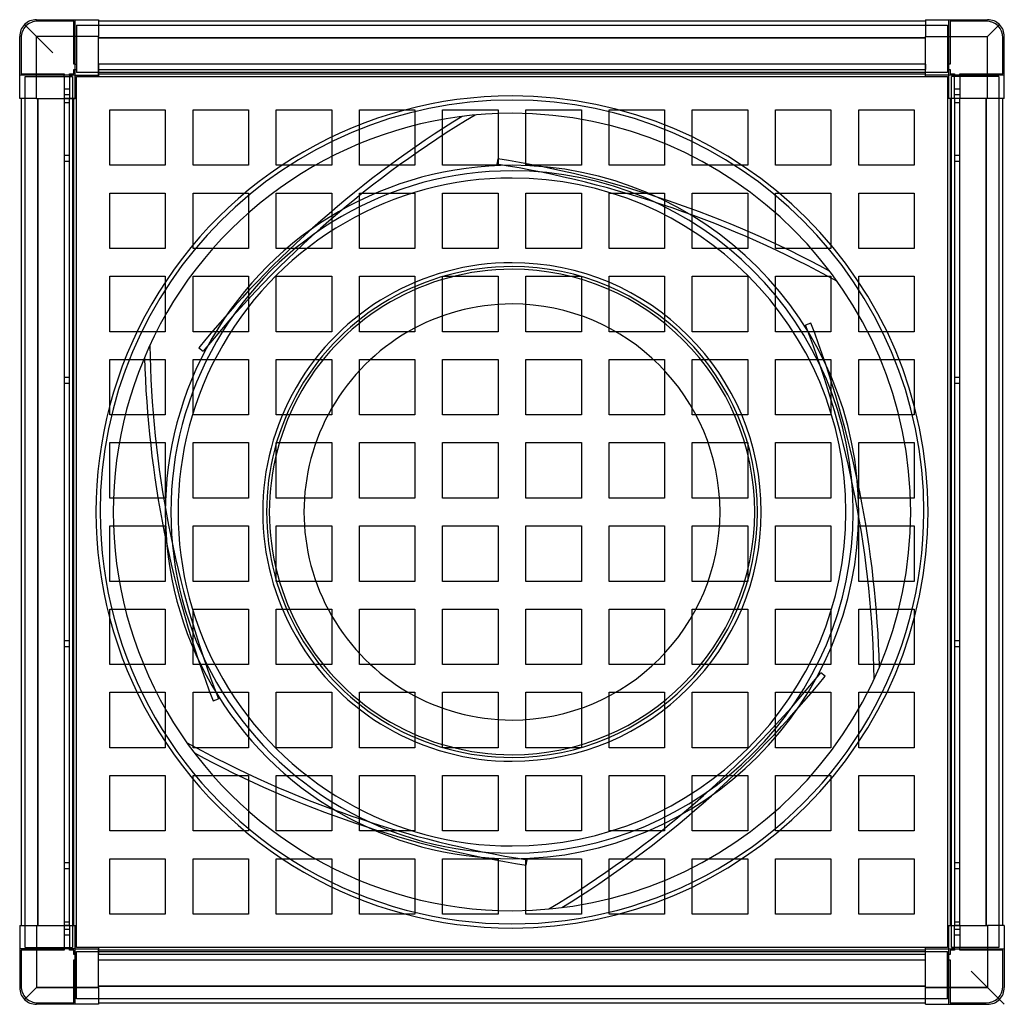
# Model space of a CAD drawing. Header units: millimetres. Extents: x -355 to 355, y -355 to 355.
import ezdxf

# ---------------------------------------------------------------- set-up
doc = ezdxf.new("R2010")
doc.units = ezdxf.units.MM
doc.layers.add('HIDDEN', color=7, linetype='Continuous')
doc.layers.add('THICK', color=7, linetype='Continuous')

msp = doc.modelspace()

# ---------------------------------------------------------------- linework, layer by layer
at = {"layer": 'HIDDEN'}
for p, q in [((-343, 343), (-351.49, 351.49)), ((-343, 355), (-343, 355)), ((-343, 355), (-343, 355)), ((-342, 354), (-342, 354)), ((-316, 354), (-342, 354)), ((-316, 354), (-316, 354)), ((-316, 323), (-316, 354)), ((-315, 355), (-315, 355)), ((-315, 355), (-315, 355)), ((-315, 315), (-315, 355)), ((-314, 351), (-314, 317)), ((-314, 351), (-314, 351)), ((-314, 351), (314, 351)), ((-298.2, 355), (-298.2, 355)), ((-298.2, 355), (-298.2, 355)), ((-298.2, 354), (-298.2, 354)), ((-298.2, 354), (-298.2, 354)), ((298.2, 355), (298.2, 355)), ((298.2, 355), (298.2, 355)), ((298.2, 354), (298.2, 354)), ((298.2, 354), (298.2, 354)), ((314, 351), (314, 317)), ((314, 351), (314, 351)), ((315, 355), (315, 355)), ((315, 315), (315, 355)), ((315, 355), (315, 355)), ((316, 354), (316, 354)), ((342, 354), (316, 354)), ((316, 354), (316, 323)), ((342, 354), (342, 354)), ((343, 355), (343, 355)), ((343, 355), (343, 355)), ((343, 343), (351.49, 351.49)), ((-355, 343), (-355, 343)), ((-355, 343), (-355, 343)), ((-354, 342), (-354, 342)), ((-354, 342), (-354, 316)), ((-343, 298.2), (-343, 343)), ((-298.2, 343), (-343, 343)), ((-298.2, 342), (298.2, 342)), ((298.2, 343), (343, 343)), ((343, 298.2), (343, 343)), ((354, 342), (354, 342)), ((354, 316), (354, 342)), ((355, 343), (355, 343)), ((355, 343), (355, 343)), ((-316, 323), (-316, 323)), ((-315, 323), (-316, 323)), ((-315, 323), (-314, 323)), ((-314, 323), (-314, 323)), ((-298.2, 323), (-298.2, 323)), ((-298.2, 323), (-298.2, 323)), ((298.2, 323), (-298.2, 323)), ((-298.2, 323), (-298.2, 323)), ((-298.2, 323), (-298.2, 323)), ((-298.2, 323), (-298.2, 319)), ((298.2, 323), (298.2, 323)), ((298.2, 323), (298.2, 323)), ((298.2, 323), (298.2, 319)), ((298.2, 323), (298.2, 323)), ((298.2, 323), (298.2, 323)), ((314, 323), (314, 323)), ((315, 323), (314, 323)), ((316, 323), (315, 323)), ((316, 323), (316, 323)), ((-355, 315), (-355, 315)), ((-355, 315), (-355, 315)), ((-315, 315), (-355, 315)), ((-354, 316), (-323, 316)), ((-354, 316), (-354, 316)), ((-351, -314), (-351, 314)), ((-351, 314), (-317, 314)), ((-351, 314), (-351, 314)), ((-323, 316), (-323, 315)), ((-323, 316), (-323, 316)), ((-323, 314), (-323, 315)), ((-323, 314), (-323, 298.2)), ((-323, 314), (-323, 314)), ((-319, 316), (-319, 316)), ((-319, 315), (-319, 316)), ((-319, 316), (-319, 316)), ((-319, 316), (-316, 316)), ((-319, 315), (-319, 314)), ((-319, 314), (-319, 298.2)), ((-317, 314), (-319, 314)), ((-319, 314), (-319, 314)), ((-319, 314), (-319, 314)), ((-317, 314), (-317, 314)), ((-317, 314), (-317, -314)), ((-317, 314), (-317, 314)), ((-316, 319), (-316, 319)), ((-316, 319), (-315, 319)), ((-316, 319), (-316, 319)), ((-316, 316), (-316, 319)), ((-316, 316), (-316, 316)), ((-316, 316), (-316, 316)), ((-315, 319), (-314, 319)), ((-315, 315), (-315, 315)), ((-315, 315), (-315, 315)), ((-315, 315), (-315, 315)), ((-315, 315), (-315, 315)), ((-314, 319), (-314, 319)), ((-314, 319), (-314, 319)), ((-314, 317), (-314, 317)), ((314, 317), (-314, 317)), ((-314, 317), (-314, 317)), ((-314, 314), (-314, 314)), ((-314, 314), (-314, 314)), ((-298.2, 319), (-298.2, 319)), ((-298.2, 319), (298.2, 319)), ((-298.2, 319), (-298.2, 319)), ((-298.2, 319), (-298.2, 319)), ((-298.2, 319), (-298.2, 319)), ((-298.2, 319), (-298.2, 316)), ((-298.2, 316), (-298.2, 315)), ((-298.2, 316), (-298.2, 316)), ((-298.2, 316), (-298.2, 316)), ((-298.2, 316), (-298.2, 316)), ((-298.2, 316), (-298.2, 316)), ((-298.2, 315), (-298.2, 315)), ((-298.2, 315), (-298.2, 315)), ((-298.2, 315), (-298.2, 315)), ((-298.2, 315), (-298.2, 315)), ((-298.2, 315), (-298.2, 315)), ((-298.2, 315), (-298.2, 315)), ((-298.2, 314), (-298.2, 314)), ((-298.2, 314), (-298.2, 314)), ((298.2, 319), (298.2, 319)), ((298.2, 319), (298.2, 319)), ((298.2, 319), (298.2, 319)), ((298.2, 319), (298.2, 319)), ((298.2, 316), (298.2, 319)), ((298.2, 315), (298.2, 316)), ((298.2, 316), (298.2, 316)), ((298.2, 316), (298.2, 316)), ((298.2, 316), (298.2, 316)), ((298.2, 316), (298.2, 316)), ((298.2, 315), (298.2, 315)), ((298.2, 315), (298.2, 315)), ((298.2, 315), (298.2, 315)), ((298.2, 315), (298.2, 315)), ((298.2, 315), (298.2, 315)), ((298.2, 315), (298.2, 315)), ((298.2, 314), (298.2, 314)), ((298.2, 314), (298.2, 314)), ((314, 319), (314, 319)), ((314, 319), (314, 319)), ((315, 319), (314, 319)), ((314, 317), (314, 317)), ((314, 317), (314, 317)), ((314, 314), (314, 314)), ((314, 314), (314, 314)), ((315, 319), (316, 319)), ((315, 315), (315, 315)), ((355, 315), (315, 315)), ((315, 315), (315, 315)), ((315, 315), (315, 315)), ((315, 315), (315, 315)), ((316, 319), (316, 319)), ((316, 319), (316, 319)), ((316, 319), (316, 316)), ((316, 316), (316, 316)), ((316, 316), (316, 316)), ((316, 316), (319, 316)), ((319, 314), (317, 314)), ((317, 314), (317, 314)), ((351, 314), (317, 314)), ((317, -314), (317, 314)), ((317, 314), (317, 314)), ((319, 316), (319, 316)), ((319, 316), (319, 315)), ((319, 316), (319, 316)), ((319, 314), (319, 315)), ((319, 298.2), (319, 314)), ((319, 314), (319, 314)), ((319, 314), (319, 314)), ((323, 316), (323, 316)), ((323, 315), (323, 316)), ((323, 316), (354, 316)), ((323, 315), (323, 314)), ((323, 314), (323, 314)), ((323, 314), (323, 298.2)), ((351, 314), (351, -314)), ((351, 314), (351, 314)), ((354, 316), (354, 316)), ((355, 315), (355, 315)), ((355, 315), (355, 315)), ((-319, 305), (-323, 305)), ((-319, 305), (-323, 305)), ((-323, 301), (-319, 301)), ((-323, 301), (-319, 301)), ((323, 305), (319, 305)), ((323, 305), (319, 305)), ((319, 301), (323, 301)), ((319, 301), (323, 301)), ((-355, 298.2), (-355, 298.2)), ((-355, 298.2), (-355, 298.2)), ((-354, 298.2), (-354, 298.2)), ((-354, 298.2), (-354, 298.2)), ((-342, -298.2), (-342, 298.2)), ((-323, 298.2), (-323, 298.2)), ((-323, 298.2), (-323, 298.2)), ((-323, 298.2), (-323, 298.2)), ((-319, 298.2), (-323, 298.2)), ((-323, 298.2), (-323, -298.2)), ((-323, 298.2), (-323, 298.2)), ((-319, 295), (-323, 295)), ((-323, 295), (-323, 295)), ((-319, 298.2), (-319, 298.2)), ((-319, 298.2), (-319, 298.2)), ((-319, 298.2), (-319, 298.2)), ((-319, 298.2), (-319, 298.2)), ((-319, -298.2), (-319, 298.2)), ((-316, 298.2), (-319, 298.2)), ((-319, 295), (-319, 295)), ((-315, 298.2), (-316, 298.2)), ((-316, 298.2), (-316, 298.2)), ((-316, 298.2), (-316, 298.2)), ((-316, 298.2), (-316, 298.2)), ((-316, 298.2), (-316, 298.2)), ((-315, 298.2), (-315, 298.2)), ((-315, 298.2), (-315, 298.2)), ((-315, 298.2), (-315, 298.2)), ((-315, 298.2), (-315, 298.2)), ((-315, 298.2), (-315, 298.2)), ((-315, 298.2), (-315, 298.2)), ((-314, 298.2), (-314, 298.2)), ((-314, 298.2), (-314, 298.2)), ((314, 298.2), (314, 298.2)), ((314, 298.2), (314, 298.2)), ((315, 298.2), (315, 298.2)), ((316, 298.2), (315, 298.2)), ((315, 298.2), (315, 298.2)), ((315, 298.2), (315, 298.2)), ((315, 298.2), (315, 298.2)), ((315, 298.2), (315, 298.2)), ((315, 298.2), (315, 298.2)), ((319, 298.2), (316, 298.2)), ((316, 298.2), (316, 298.2)), ((316, 298.2), (316, 298.2)), ((316, 298.2), (316, 298.2)), ((316, 298.2), (316, 298.2)), ((319, 298.2), (319, 298.2)), ((323, 298.2), (319, 298.2)), ((319, 298.2), (319, 298.2)), ((319, 298.2), (319, 298.2)), ((319, 298.2), (319, -298.2)), ((319, 298.2), (319, 298.2)), ((323, 295), (319, 295)), ((319, 295), (319, 295)), ((323, 298.2), (323, 298.2)), ((323, 298.2), (323, 298.2)), ((323, 298.2), (323, 298.2)), ((323, 298.2), (323, 298.2)), ((323, -298.2), (323, 298.2)), ((323, 295), (323, 295)), ((342, 298.2), (342, -298.2)), ((354, 298.2), (354, 298.2)), ((354, 298.2), (354, 298.2)), ((355, 298.2), (355, 298.2)), ((355, 298.2), (355, 298.2)), ((-290, 290), (-290, 290)), ((-250, 290), (-250, 290)), ((-230, 290), (-230, 290)), ((-190, 290), (-190, 290)), ((-170, 290), (-170, 290)), ((-130, 290), (-130, 290)), ((-110, 290), (-110, 290)), ((-70, 290), (-70, 290)), ((-50, 290), (-50, 290)), ((-35.94, 285.25), (-35.94, 285.25)), ((-26.54, 286.27), (-26.54, 286.27)), ((-10, 290), (-10, 290)), ((10, 290), (10, 290)), ((50, 290), (50, 290)), ((70, 290), (70, 290)), ((110, 290), (110, 290)), ((130, 290), (130, 290)), ((170, 290), (170, 290)), ((190, 290), (190, 290)), ((230, 290), (230, 290)), ((250, 290), (250, 290)), ((290, 290), (290, 290)), ((-319, 257), (-323, 257)), ((-319, 257), (-323, 257)), ((323, 257), (319, 257)), ((323, 257), (319, 257)), ((-323, 253), (-319, 253)), ((-323, 253), (-319, 253)), ((-290, 250), (-290, 250)), ((-250, 250), (-250, 250)), ((-230, 250), (-230, 250)), ((-190, 250), (-190, 250)), ((-170, 250), (-170, 250)), ((-130, 250), (-130, 250)), ((-110, 250), (-110, 250)), ((-70, 250), (-70, 250)), ((-50, 250), (-50, 250)), ((-10.28, 254.74), (-10.9, 250.79)), ((-10.9, 250.79), (-10.9, 250.79)), ((-10.28, 254.74), (-10.28, 254.74)), ((-10, 250), (-10, 250)), ((10, 250), (10, 250)), ((50, 250), (50, 250)), ((70, 250), (70, 250)), ((110, 250), (110, 250)), ((130, 250), (130, 250)), ((170, 250), (170, 250)), ((190, 250), (190, 250)), ((230, 250), (230, 250)), ((250, 250), (250, 250)), ((290, 250), (290, 250)), ((319, 253), (323, 253)), ((319, 253), (323, 253)), ((-290, 230), (-290, 230)), ((-250, 230), (-250, 230)), ((-230, 230), (-230, 230)), ((-190, 230), (-190, 230)), ((-170, 230), (-170, 230)), ((-130, 230), (-130, 230)), ((-110, 230), (-110, 230)), ((-70, 230), (-70, 230)), ((-50, 230), (-50, 230)), ((-10, 230), (-10, 230)), ((10, 230), (10, 230)), ((50, 230), (50, 230)), ((70, 230), (70, 230)), ((110, 230), (110, 230)), ((130, 230), (130, 230)), ((170, 230), (170, 230)), ((190, 230), (190, 230)), ((230, 230), (230, 230)), ((250, 230), (250, 230)), ((290, 230), (290, 230)), ((-290, 190), (-290, 190)), ((-250, 190), (-250, 190)), ((-230, 190), (-230, 190)), ((-190, 190), (-190, 190)), ((-170, 190), (-170, 190)), ((-130, 190), (-130, 190)), ((-110, 190), (-110, 190)), ((-70, 190), (-70, 190)), ((-50, 190), (-50, 190)), ((-10, 190), (-10, 190)), ((10, 190), (10, 190)), ((50, 190), (50, 190)), ((70, 190), (70, 190)), ((110, 190), (110, 190)), ((130, 190), (130, 190)), ((170, 190), (170, 190)), ((190, 190), (190, 190)), ((230, 190), (230, 190)), ((250, 190), (250, 190)), ((290, 190), (290, 190)), ((229.06, 173.74), (229.06, 173.74)), ((-290, 170), (-290, 170)), ((-250, 170), (-250, 170)), ((-230, 170), (-230, 170)), ((-190, 170), (-190, 170)), ((-170, 170), (-170, 170)), ((-130, 170), (-130, 170)), ((-110, 170), (-110, 170)), ((-70, 170), (-70, 170)), ((-50, 170), (-50, 170)), ((-10, 170), (-10, 170)), ((10, 170), (10, 170)), ((50, 170), (50, 170)), ((70, 170), (70, 170)), ((110, 170), (110, 170)), ((130, 170), (130, 170)), ((170, 170), (170, 170)), ((190, 170), (190, 170)), ((230, 170), (230, 170)), ((234.65, 166.12), (234.65, 166.12)), ((250, 170), (250, 170)), ((290, 170), (290, 170)), ((215.48, 136.27), (211.74, 134.84)), ((215.48, 136.27), (215.48, 136.27)), ((-290, 130), (-290, 130)), ((-250, 130), (-250, 130)), ((-230, 130), (-230, 130)), ((-190, 130), (-190, 130)), ((-170, 130), (-170, 130)), ((-130, 130), (-130, 130)), ((-110, 130), (-110, 130)), ((-70, 130), (-70, 130)), ((-50, 130), (-50, 130)), ((-10, 130), (-10, 130)), ((10, 130), (10, 130)), ((50, 130), (50, 130)), ((70, 130), (70, 130)), ((110, 130), (110, 130)), ((130, 130), (130, 130)), ((170, 130), (170, 130)), ((190, 130), (190, 130)), ((211.74, 134.84), (211.74, 134.84)), ((230, 130), (230, 130)), ((250, 130), (250, 130)), ((290, 130), (290, 130)), ((-261.19, 120.15), (-261.19, 120.15)), ((-225.75, 118.47), (-225.75, 118.47)), ((-225.75, 118.47), (-222.64, 115.96)), ((-222.64, 115.96), (-222.64, 115.96)), ((-290, 110), (-290, 110)), ((-265, 111.5), (-265, 111.5)), ((-250, 110), (-250, 110)), ((-230, 110), (-230, 110)), ((-190, 110), (-190, 110)), ((-170, 110), (-170, 110)), ((-130, 110), (-130, 110)), ((-110, 110), (-110, 110)), ((-70, 110), (-70, 110)), ((-50, 110), (-50, 110)), ((-10, 110), (-10, 110)), ((10, 110), (10, 110)), ((50, 110), (50, 110)), ((70, 110), (70, 110)), ((110, 110), (110, 110)), ((130, 110), (130, 110)), ((170, 110), (170, 110)), ((190, 110), (190, 110)), ((230, 110), (230, 110)), ((250, 110), (250, 110)), ((290, 110), (290, 110)), ((-319, 97), (-323, 97)), ((-319, 97), (-323, 97)), ((-323, 93), (-319, 93)), ((-323, 93), (-319, 93)), ((323, 97), (319, 97)), ((323, 97), (319, 97)), ((319, 93), (323, 93)), ((319, 93), (323, 93)), ((-290, 70), (-290, 70)), ((-250, 70), (-250, 70)), ((-230, 70), (-230, 70)), ((-190, 70), (-190, 70)), ((-170, 70), (-170, 70)), ((-130, 70), (-130, 70)), ((-110, 70), (-110, 70)), ((-70, 70), (-70, 70)), ((-50, 70), (-50, 70)), ((-10, 70), (-10, 70)), ((10, 70), (10, 70)), ((50, 70), (50, 70)), ((70, 70), (70, 70)), ((110, 70), (110, 70)), ((130, 70), (130, 70)), ((170, 70), (170, 70)), ((190, 70), (190, 70)), ((230, 70), (230, 70)), ((250, 70), (250, 70)), ((290, 70), (290, 70)), ((-290, 50), (-290, 50)), ((-250, 50), (-250, 50)), ((-230, 50), (-230, 50)), ((-190, 50), (-190, 50)), ((-170, 50), (-170, 50)), ((-130, 50), (-130, 50)), ((-110, 50), (-110, 50)), ((-70, 50), (-70, 50)), ((-50, 50), (-50, 50)), ((-10, 50), (-10, 50)), ((10, 50), (10, 50)), ((50, 50), (50, 50)), ((70, 50), (70, 50)), ((110, 50), (110, 50)), ((130, 50), (130, 50)), ((170, 50), (170, 50)), ((190, 50), (190, 50)), ((230, 50), (230, 50)), ((250, 50), (250, 50)), ((290, 50), (290, 50)), ((-290, 10), (-290, 10)), ((-250, 10), (-250, 10)), ((-230, 10), (-230, 10)), ((-190, 10), (-190, 10)), ((-170, 10), (-170, 10)), ((-130, 10), (-130, 10)), ((-110, 10), (-110, 10)), ((-70, 10), (-70, 10)), ((-50, 10), (-50, 10)), ((-10, 10), (-10, 10)), ((10, 10), (10, 10)), ((50, 10), (50, 10)), ((70, 10), (70, 10)), ((110, 10), (110, 10)), ((130, 10), (130, 10)), ((170, 10), (170, 10)), ((190, 10), (190, 10)), ((230, 10), (230, 10)), ((250, 10), (250, 10)), ((290, 10), (290, 10)), ((-290, -10), (-290, -10)), ((-250, -10), (-250, -10)), ((-230, -10), (-230, -10)), ((-190, -10), (-190, -10)), ((-170, -10), (-170, -10)), ((-130, -10), (-130, -10)), ((-110, -10), (-110, -10)), ((-70, -10), (-70, -10)), ((-50, -10), (-50, -10)), ((-10, -10), (-10, -10)), ((10, -10), (10, -10)), ((50, -10), (50, -10)), ((70, -10), (70, -10)), ((110, -10), (110, -10)), ((130, -10), (130, -10)), ((170, -10), (170, -10)), ((190, -10), (190, -10)), ((230, -10), (230, -10)), ((250, -10), (250, -10)), ((290, -10), (290, -10)), ((-290, -50), (-290, -50)), ((-250, -50), (-250, -50)), ((-230, -50), (-230, -50)), ((-190, -50), (-190, -50)), ((-170, -50), (-170, -50)), ((-130, -50), (-130, -50)), ((-110, -50), (-110, -50)), ((-70, -50), (-70, -50)), ((-50, -50), (-50, -50)), ((-10, -50), (-10, -50)), ((10, -50), (10, -50)), ((50, -50), (50, -50)), ((70, -50), (70, -50)), ((110, -50), (110, -50)), ((130, -50), (130, -50)), ((170, -50), (170, -50)), ((190, -50), (190, -50)), ((230, -50), (230, -50)), ((250, -50), (250, -50)), ((290, -50), (290, -50)), ((-290, -70), (-290, -70)), ((-250, -70), (-250, -70)), ((-230, -70), (-230, -70)), ((-190, -70), (-190, -70)), ((-170, -70), (-170, -70)), ((-130, -70), (-130, -70)), ((-110, -70), (-110, -70)), ((-70, -70), (-70, -70)), ((-50, -70), (-50, -70)), ((-10, -70), (-10, -70)), ((10, -70), (10, -70)), ((50, -70), (50, -70)), ((70, -70), (70, -70)), ((110, -70), (110, -70)), ((130, -70), (130, -70)), ((170, -70), (170, -70)), ((190, -70), (190, -70)), ((230, -70), (230, -70)), ((250, -70), (250, -70)), ((290, -70), (290, -70)), ((-319, -93), (-323, -93)), ((-319, -93), (-323, -93)), ((-323, -97), (-319, -97)), ((-323, -97), (-319, -97)), ((323, -93), (319, -93)), ((323, -93), (319, -93)), ((319, -97), (323, -97)), ((319, -97), (323, -97)), ((-290, -110), (-290, -110)), ((-250, -110), (-250, -110)), ((-230, -110), (-230, -110)), ((-190, -110), (-190, -110)), ((-170, -110), (-170, -110)), ((-130, -110), (-130, -110)), ((-110, -110), (-110, -110)), ((-70, -110), (-70, -110)), ((-50, -110), (-50, -110)), ((-10, -110), (-10, -110)), ((10, -110), (10, -110)), ((50, -110), (50, -110)), ((70, -110), (70, -110)), ((110, -110), (110, -110)), ((130, -110), (130, -110)), ((170, -110), (170, -110)), ((190, -110), (190, -110)), ((230, -110), (230, -110)), ((250, -110), (250, -110)), ((265, -111.5), (265, -111.5)), ((290, -110), (290, -110)), ((225.75, -118.47), (222.64, -115.96)), ((222.64, -115.96), (222.64, -115.96)), ((225.75, -118.47), (225.75, -118.47)), ((261.19, -120.15), (261.19, -120.15)), ((-290, -130), (-290, -130)), ((-250, -130), (-250, -130)), ((-230, -130), (-230, -130)), ((-215.48, -136.27), (-211.74, -134.84)), ((-211.74, -134.84), (-211.74, -134.84)), ((-190, -130), (-190, -130)), ((-170, -130), (-170, -130)), ((-130, -130), (-130, -130)), ((-110, -130), (-110, -130)), ((-70, -130), (-70, -130)), ((-50, -130), (-50, -130)), ((-10, -130), (-10, -130)), ((10, -130), (10, -130)), ((50, -130), (50, -130)), ((70, -130), (70, -130)), ((110, -130), (110, -130)), ((130, -130), (130, -130)), ((170, -130), (170, -130)), ((190, -130), (190, -130)), ((230, -130), (230, -130)), ((250, -130), (250, -130)), ((290, -130), (290, -130)), ((-215.48, -136.27), (-215.48, -136.27)), ((-290, -170), (-290, -170)), ((-250, -170), (-250, -170)), ((-234.65, -166.12), (-234.65, -166.12)), ((-230, -170), (-230, -170)), ((-190, -170), (-190, -170)), ((-170, -170), (-170, -170)), ((-130, -170), (-130, -170)), ((-110, -170), (-110, -170)), ((-70, -170), (-70, -170)), ((-50, -170), (-50, -170)), ((-10, -170), (-10, -170)), ((10, -170), (10, -170)), ((50, -170), (50, -170)), ((70, -170), (70, -170)), ((110, -170), (110, -170)), ((130, -170), (130, -170)), ((170, -170), (170, -170)), ((190, -170), (190, -170)), ((230, -170), (230, -170)), ((250, -170), (250, -170)), ((290, -170), (290, -170)), ((-229.06, -173.74), (-229.06, -173.74)), ((-290, -190), (-290, -190)), ((-250, -190), (-250, -190)), ((-230, -190), (-230, -190)), ((-190, -190), (-190, -190)), ((-170, -190), (-170, -190)), ((-130, -190), (-130, -190)), ((-110, -190), (-110, -190)), ((-70, -190), (-70, -190)), ((-50, -190), (-50, -190)), ((-10, -190), (-10, -190)), ((10, -190), (10, -190)), ((50, -190), (50, -190)), ((70, -190), (70, -190)), ((110, -190), (110, -190)), ((130, -190), (130, -190)), ((170, -190), (170, -190)), ((190, -190), (190, -190)), ((230, -190), (230, -190)), ((250, -190), (250, -190)), ((290, -190), (290, -190)), ((-290, -230), (-290, -230)), ((-250, -230), (-250, -230)), ((-230, -230), (-230, -230)), ((-190, -230), (-190, -230)), ((-170, -230), (-170, -230)), ((-130, -230), (-130, -230)), ((-110, -230), (-110, -230)), ((-70, -230), (-70, -230)), ((-50, -230), (-50, -230)), ((-10, -230), (-10, -230)), ((10, -230), (10, -230)), ((50, -230), (50, -230)), ((70, -230), (70, -230)), ((110, -230), (110, -230)), ((130, -230), (130, -230)), ((170, -230), (170, -230)), ((190, -230), (190, -230)), ((230, -230), (230, -230)), ((250, -230), (250, -230)), ((290, -230), (290, -230)), ((-319, -253), (-323, -253)), ((-319, -253), (-323, -253)), ((-290, -250), (-290, -250)), ((-250, -250), (-250, -250)), ((-230, -250), (-230, -250)), ((-190, -250), (-190, -250)), ((-170, -250), (-170, -250)), ((-130, -250), (-130, -250)), ((-110, -250), (-110, -250)), ((-70, -250), (-70, -250)), ((-50, -250), (-50, -250)), ((-10, -250), (-10, -250)), ((10, -250), (10, -250)), ((10.28, -254.74), (10.9, -250.79)), ((10.28, -254.74), (10.28, -254.74)), ((10.9, -250.79), (10.9, -250.79)), ((50, -250), (50, -250)), ((70, -250), (70, -250)), ((110, -250), (110, -250)), ((130, -250), (130, -250)), ((170, -250), (170, -250)), ((190, -250), (190, -250)), ((230, -250), (230, -250)), ((250, -250), (250, -250)), ((290, -250), (290, -250)), ((323, -253), (319, -253)), ((323, -253), (319, -253)), ((-323, -257), (-319, -257)), ((-323, -257), (-319, -257)), ((319, -257), (323, -257)), ((319, -257), (323, -257)), ((-290, -290), (-290, -290)), ((-250, -290), (-250, -290)), ((-230, -290), (-230, -290)), ((-190, -290), (-190, -290)), ((-170, -290), (-170, -290)), ((-130, -290), (-130, -290)), ((-110, -290), (-110, -290)), ((-70, -290), (-70, -290)), ((-50, -290), (-50, -290)), ((-10, -290), (-10, -290)), ((10, -290), (10, -290)), ((26.54, -286.27), (26.54, -286.27)), ((35.94, -285.25), (35.94, -285.25)), ((50, -290), (50, -290)), ((70, -290), (70, -290)), ((110, -290), (110, -290)), ((130, -290), (130, -290)), ((170, -290), (170, -290)), ((190, -290), (190, -290)), ((230, -290), (230, -290)), ((250, -290), (250, -290)), ((290, -290), (290, -290)), ((-355, -298.2), (-355, -298.2)), ((-355, -298.2), (-355, -298.2)), ((-354, -298.2), (-354, -298.2)), ((-354, -298.2), (-354, -298.2)), ((-343, -298.2), (-343, -343)), ((-323, -295.5), (-319, -295.5)), ((-323, -295.5), (-323, -295.5)), ((-323, -298.2), (-323, -314)), ((-323, -298.2), (-323, -298.2)), ((-319, -298.2), (-323, -298.2)), ((-323, -298.2), (-323, -298.2)), ((-323, -298.2), (-323, -298.2)), ((-323, -298.2), (-323, -298.2)), ((-319, -295.5), (-319, -295.5)), ((-319, -298.2), (-319, -314)), ((-319, -298.2), (-319, -298.2)), ((-319, -298.2), (-319, -298.2)), ((-319, -298.2), (-319, -298.2)), ((-319, -298.2), (-319, -298.2)), ((-319, -298.2), (-316, -298.2)), ((-316, -298.2), (-315, -298.2)), ((-316, -298.2), (-316, -298.2)), ((-316, -298.2), (-316, -298.2)), ((-316, -298.2), (-316, -298.2)), ((-316, -298.2), (-316, -298.2)), ((-315, -298.2), (-315, -298.2)), ((-315, -298.2), (-315, -298.2)), ((-315, -298.2), (-315, -298.2)), ((-315, -298.2), (-315, -298.2)), ((-315, -298.2), (-315, -298.2)), ((-315, -298.2), (-315, -298.2)), ((-314, -298.2), (-314, -298.2)), ((-314, -298.2), (-314, -298.2)), ((314, -298.2), (314, -298.2)), ((314, -298.2), (314, -298.2)), ((315, -298.2), (316, -298.2)), ((315, -298.2), (315, -298.2)), ((315, -298.2), (315, -298.2)), ((315, -298.2), (315, -298.2)), ((315, -298.2), (315, -298.2)), ((315, -298.2), (315, -298.2)), ((315, -298.2), (315, -298.2)), ((316, -298.2), (319, -298.2)), ((316, -298.2), (316, -298.2)), ((316, -298.2), (316, -298.2)), ((316, -298.2), (316, -298.2)), ((316, -298.2), (316, -298.2)), ((319, -295.5), (323, -295.5)), ((319, -295.5), (319, -295.5)), ((319, -314), (319, -298.2)), ((319, -298.2), (319, -298.2)), ((319, -298.2), (319, -298.2)), ((319, -298.2), (319, -298.2)), ((319, -298.2), (319, -298.2)), ((323, -298.2), (319, -298.2)), ((323, -295.5), (323, -295.5)), ((323, -298.2), (323, -314)), ((323, -298.2), (323, -298.2)), ((323, -298.2), (323, -298.2)), ((323, -298.2), (323, -298.2)), ((323, -298.2), (323, -298.2)), ((343, -298.2), (343, -343)), ((354, -298.2), (354, -298.2)), ((354, -298.2), (354, -298.2)), ((355, -298.2), (355, -298.2)), ((355, -298.2), (355, -298.2)), ((-319, -301), (-323, -301)), ((-319, -301), (-323, -301)), ((-323, -305), (-319, -305)), ((-323, -305), (-319, -305)), ((323, -301), (319, -301)), ((323, -301), (319, -301)), ((319, -305), (323, -305)), ((319, -305), (323, -305)), ((-355, -315), (-355, -315)), ((-355, -315), (-355, -315)), ((-315, -315), (-355, -315)), ((-354, -316), (-354, -316)), ((-354, -316), (-354, -342)), ((-323, -316), (-354, -316)), ((-351, -314), (-317, -314)), ((-351, -314), (-351, -314)), ((-323, -314), (-323, -314)), ((-323, -315), (-323, -314)), ((-323, -315), (-323, -316)), ((-323, -316), (-323, -316)), ((-319, -314), (-317, -314)), ((-319, -314), (-319, -314)), ((-319, -314), (-319, -314)), ((-319, -315), (-319, -314)), ((-319, -316), (-319, -315)), ((-319, -316), (-319, -316)), ((-319, -316), (-319, -316)), ((-316, -316), (-319, -316)), ((-317, -314), (-317, -314)), ((-317, -314), (-317, -314)), ((-316, -316), (-316, -316)), ((-316, -316), (-316, -316)), ((-316, -319), (-316, -316)), ((-316, -319), (-316, -319)), ((-316, -319), (-316, -319)), ((-315, -319), (-316, -319)), ((-315, -315), (-315, -315)), ((-315, -315), (-315, -315)), ((-315, -355), (-315, -315)), ((-315, -315), (-315, -315)), ((-315, -315), (-315, -315)), ((-315, -319), (-314, -319)), ((-314, -314), (-314, -314)), ((-314, -314), (-314, -314)), ((-314, -317), (-314, -317)), ((-314, -317), (-314, -317)), ((-314, -317), (314, -317)), ((-314, -351), (-314, -317)), ((-314, -319), (-314, -319)), ((-314, -319), (-314, -319)), ((-298.2, -314), (-298.2, -314)), ((-298.2, -314), (-298.2, -314)), ((-298.2, -315), (-298.2, -315)), ((-298.2, -315), (-298.2, -316)), ((-298.2, -315), (-298.2, -315)), ((-298.2, -315), (-298.2, -315)), ((-298.2, -315), (-298.2, -315)), ((-298.2, -315), (-298.2, -315)), ((-298.2, -315), (-298.2, -315)), ((-298.2, -316), (-298.2, -319)), ((-298.2, -316), (-298.2, -316)), ((-298.2, -316), (-298.2, -316)), ((-298.2, -316), (-298.2, -316)), ((-298.2, -316), (-298.2, -316)), ((-298.2, -319), (-298.2, -319)), ((-298.2, -319), (-298.2, -319)), ((-298.2, -319), (-298.2, -319)), ((298.2, -319), (-298.2, -319)), ((-298.2, -319), (-298.2, -319)), ((-298.2, -323), (-298.2, -319)), ((298.2, -314), (298.2, -314)), ((298.2, -314), (298.2, -314)), ((298.2, -316), (298.2, -315)), ((298.2, -315), (298.2, -315)), ((298.2, -315), (298.2, -315)), ((298.2, -315), (298.2, -315)), ((298.2, -315), (298.2, -315)), ((298.2, -315), (298.2, -315)), ((298.2, -315), (298.2, -315)), ((298.2, -319), (298.2, -316)), ((298.2, -316), (298.2, -316)), ((298.2, -316), (298.2, -316)), ((298.2, -316), (298.2, -316)), ((298.2, -316), (298.2, -316)), ((298.2, -319), (298.2, -319)), ((298.2, -323), (298.2, -319)), ((298.2, -319), (298.2, -319)), ((298.2, -319), (298.2, -319)), ((298.2, -319), (298.2, -319)), ((314, -314), (314, -314)), ((314, -314), (314, -314)), ((314, -317), (314, -317)), ((314, -317), (314, -317)), ((314, -351), (314, -317)), ((314, -319), (314, -319)), ((314, -319), (314, -319)), ((314, -319), (315, -319)), ((315, -315), (315, -315)), ((315, -355), (315, -315)), ((315, -315), (315, -315)), ((315, -315), (355, -315)), ((315, -315), (315, -315)), ((315, -315), (315, -315)), ((316, -319), (315, -319)), ((316, -316), (316, -316)), ((316, -316), (316, -316)), ((319, -316), (316, -316)), ((316, -316), (316, -319)), ((316, -319), (316, -319)), ((316, -319), (316, -319)), ((317, -314), (319, -314)), ((317, -314), (317, -314)), ((351, -314), (317, -314)), ((317, -314), (317, -314)), ((319, -314), (319, -314)), ((319, -314), (319, -314)), ((319, -315), (319, -314)), ((319, -315), (319, -316)), ((319, -316), (319, -316)), ((319, -316), (319, -316)), ((323, -314), (323, -314)), ((323, -315), (323, -314)), ((323, -316), (323, -315)), ((323, -316), (323, -316)), ((354, -316), (323, -316)), ((351, -314), (351, -314)), ((354, -316), (354, -316)), ((354, -342), (354, -316)), ((355, -315), (355, -315)), ((355, -315), (355, -315)), ((-316, -323), (-315, -323)), ((-316, -323), (-316, -323)), ((-316, -354), (-316, -323)), ((-314, -323), (-315, -323)), ((-314, -323), (-314, -323)), ((-298.2, -323), (-298.2, -323)), ((-298.2, -323), (-298.2, -323)), ((-298.2, -323), (298.2, -323)), ((-298.2, -323), (-298.2, -323)), ((-298.2, -323), (-298.2, -323)), ((298.2, -323), (298.2, -323)), ((298.2, -323), (298.2, -323)), ((298.2, -323), (298.2, -323)), ((298.2, -323), (298.2, -323)), ((314, -323), (314, -323)), ((315, -323), (314, -323)), ((315, -323), (316, -323)), ((316, -323), (316, -323)), ((316, -323), (316, -354)), ((351.49, -351.49), (331, -331)), ((-355, -343), (-355, -343)), ((-355, -343), (-355, -343)), ((-354, -342), (-354, -342)), ((-343, -343), (-351.49, -351.49)), ((-298.2, -343), (-343, -343)), ((298.2, -342), (-298.2, -342)), ((343, -343), (298.2, -343)), ((354, -342), (354, -342)), ((355, -343), (355, -343)), ((355, -343), (355, -343)), ((-343, -355), (-343, -355)), ((-343, -355), (-343, -355)), ((-342, -354), (-342, -354)), ((-342, -354), (-316, -354)), ((-316, -354), (-316, -354)), ((-315, -355), (-315, -355)), ((-315, -355), (-315, -355)), ((-314, -351), (-314, -351)), ((314, -351), (-314, -351)), ((-298.2, -354), (-298.2, -354)), ((-298.2, -354), (-298.2, -354)), ((-298.2, -355), (-298.2, -355)), ((-298.2, -355), (-298.2, -355)), ((298.2, -354), (298.2, -354)), ((298.2, -354), (298.2, -354)), ((298.2, -355), (298.2, -355)), ((298.2, -355), (298.2, -355)), ((314, -351), (314, -351)), ((315, -355), (315, -355)), ((315, -355), (315, -355)), ((316, -354), (342, -354)), ((316, -354), (316, -354)), ((342, -354), (342, -354)), ((343, -355), (343, -355)), ((343, -355), (343, -355))]:
    msp.add_line(p, q, dxfattribs=at)
for centre, radius, start, end in [((-342, 342), 12, 89.99998, 180.00002), ((342, 342), 12, 0, 89.99998), ((0, 0), 300, 89.99998, 270.00002), ((0, 0), 300, 270.00002, 89.99998), ((0, 0), 297, 89.99998, 179.99998), ((0, 0), 297, 0, 89.99998), ((0, 0), 287.5, 89.99998, 270.00002), ((357.11, -353.52), 750, 121.60473, 140.99999), ((357.11, -353.52), 746, 120.94881, 140.99999), ((0, 0), 287.5, 270.00002, 89.99998), ((0, 0), 250, 89.99998, 270.00002), ((-127.6, -486.02), 746, 60.94879, 81.00002), ((-127.6, -486.02), 750, 61.60471, 81.00002), ((0, 0), 250, 270.00002, 89.99998), ((0, 0), 246, 89.99998, 270.00002), ((0, 0), 246, 0, 89.99998), ((0, 0), 240.84, 89.99998, 270.00002), ((0, 0), 240.84, 270.00002, 89.99998), ((0, 0), 179.75, 89.99998, 270.00002), ((0, 0), 179.75, 270.00002, 89.99998), ((0, 0), 177, 89.99998, 270.00002), ((0, 0), 175, 89.99998, 270.00002), ((0, 0), 177, 270.00002, 89.99998), ((0, 0), 175, 270.00002, 89.99998), ((0, 0), 150, 89.99998, 270.00002), ((0, 0), 150, 270.00002, 89.99998), ((-484.71, -132.5), 750, 1.60474, 20.99999), ((-484.71, -132.5), 746, 0.94882, 20.99999), ((484.71, 132.5), 746, 180.9488, 200.99997), ((484.71, 132.5), 750, 181.60472, 200.99997), ((0, 0), 297, 179.99998, 0), ((0, 0), 246, 270.00002, 0), ((-357.11, 353.52), 746, 300.94879, 321.00002), ((-357.11, 353.52), 750, 301.60471, 321.00002), ((127.6, 486.02), 746, 240.94882, 261), ((127.6, 486.02), 750, 241.60469, 261), ((-342, -342), 12, 180.00002, 270.00002), ((342, -342), 12, 270.00002, 0)]:
    msp.add_arc(centre, radius, start, end, dxfattribs=at)
at = {"layer": 'THICK'}
for p, q in [((-351.49, 351.49), (-331, 331)), ((-343, 355), (-298.2, 355)), ((-298.2, 355), (-298.2, 343)), ((298.2, 354), (-298.2, 354)), ((298.2, 355), (298.2, 343)), ((298.2, 355), (343, 355)), ((343, 343), (351.49, 351.49)), ((-355, 298.2), (-355, 343)), ((-343, 298.2), (-343, 343)), ((-298.2, 343), (-343, 343)), ((-298.2, 315), (-298.2, 343)), ((298.2, 342), (-298.2, 342)), ((298.2, 315), (298.2, 343)), ((298.2, 343), (343, 343)), ((343, 298.2), (343, 343)), ((355, 298.2), (355, 343)), ((-315, 298.2), (-315, 315)), ((-315, 315), (-298.2, 315)), ((-314, -314), (-314, 314)), ((-314, 314), (314, 314)), ((-298.2, 316), (298.2, 316)), ((-298.2, 315), (-298.2, 314)), ((298.2, 314), (298.2, 315)), ((315, 315), (298.2, 315)), ((314, 314), (314, -314)), ((315, 298.2), (315, 315)), ((-343, 298.2), (-355, 298.2)), ((-354, 298.2), (-354, -298.2)), ((-343, 298.2), (-315, 298.2)), ((-342, 298.2), (-342, -298.2)), ((-316, -298.2), (-316, 298.2)), ((-314, 298.2), (-315, 298.2)), ((315, 298.2), (314, 298.2)), ((343, 298.2), (315, 298.2)), ((316, 298.2), (316, -298.2)), ((342, -298.2), (342, 298.2)), ((355, 298.2), (343, 298.2)), ((354, -298.2), (354, 298.2)), ((-290, 250), (-290, 290)), ((-290, 290), (-250, 290)), ((-250, 290), (-250, 250)), ((-230, 250), (-230, 290)), ((-230, 290), (-190, 290)), ((-190, 290), (-190, 250)), ((-170, 250), (-170, 290)), ((-170, 290), (-130, 290)), ((-130, 290), (-130, 250)), ((-110, 250), (-110, 290)), ((-110, 290), (-70, 290)), ((-70, 290), (-70, 250)), ((-50, 250), (-50, 290)), ((-50, 290), (-10, 290)), ((-10, 290), (-10, 250)), ((10, 250), (10, 290)), ((10, 290), (50, 290)), ((50, 290), (50, 250)), ((70, 250), (70, 290)), ((70, 290), (110, 290)), ((110, 290), (110, 250)), ((130, 250), (130, 290)), ((130, 290), (170, 290)), ((170, 290), (170, 250)), ((190, 250), (190, 290)), ((190, 290), (230, 290)), ((230, 290), (230, 250)), ((250, 250), (250, 290)), ((250, 290), (290, 290)), ((290, 290), (290, 250)), ((-250, 250), (-290, 250)), ((-190, 250), (-230, 250)), ((-130, 250), (-170, 250)), ((-70, 250), (-110, 250)), ((-10, 250), (-50, 250)), ((50, 250), (10, 250)), ((110, 250), (70, 250)), ((170, 250), (130, 250)), ((230, 250), (190, 250)), ((290, 250), (250, 250)), ((-290, 190), (-290, 230)), ((-290, 230), (-250, 230)), ((-250, 230), (-250, 190)), ((-230, 190), (-230, 230)), ((-230, 230), (-190, 230)), ((-190, 230), (-190, 190)), ((-170, 190), (-170, 230)), ((-170, 230), (-130, 230)), ((-130, 230), (-130, 190)), ((-110, 190), (-110, 230)), ((-110, 230), (-70, 230)), ((-70, 230), (-70, 190)), ((-50, 190), (-50, 230)), ((-50, 230), (-10, 230)), ((-10, 230), (-10, 190)), ((10, 190), (10, 230)), ((10, 230), (50, 230)), ((50, 230), (50, 190)), ((70, 190), (70, 230)), ((70, 230), (110, 230)), ((110, 230), (110, 190)), ((130, 190), (130, 230)), ((130, 230), (170, 230)), ((170, 230), (170, 190)), ((190, 190), (190, 230)), ((190, 230), (230, 230)), ((230, 230), (230, 190)), ((250, 190), (250, 230)), ((250, 230), (290, 230)), ((290, 230), (290, 190)), ((-250, 190), (-290, 190)), ((-190, 190), (-230, 190)), ((-130, 190), (-170, 190)), ((-70, 190), (-110, 190)), ((-10, 190), (-50, 190)), ((50, 190), (10, 190)), ((110, 190), (70, 190)), ((170, 190), (130, 190)), ((230, 190), (190, 190)), ((290, 190), (250, 190)), ((-290, 130), (-290, 170)), ((-290, 170), (-250, 170)), ((-250, 170), (-250, 130)), ((-230, 130), (-230, 170)), ((-230, 170), (-190, 170)), ((-190, 170), (-190, 130)), ((-170, 130), (-170, 170)), ((-170, 170), (-130, 170)), ((-130, 170), (-130, 130)), ((-110, 130), (-110, 170)), ((-110, 170), (-70, 170)), ((-70, 170), (-70, 130)), ((-50, 130), (-50, 170)), ((-50, 170), (-10, 170)), ((-10, 170), (-10, 130)), ((10, 130), (10, 170)), ((10, 170), (50, 170)), ((50, 170), (50, 130)), ((70, 130), (70, 170)), ((70, 170), (110, 170)), ((110, 170), (110, 130)), ((130, 130), (130, 170)), ((130, 170), (170, 170)), ((170, 170), (170, 130)), ((190, 130), (190, 170)), ((190, 170), (230, 170)), ((230, 170), (230, 130)), ((250, 130), (250, 170)), ((250, 170), (290, 170)), ((290, 170), (290, 130)), ((-250, 130), (-290, 130)), ((-190, 130), (-230, 130)), ((-130, 130), (-170, 130)), ((-70, 130), (-110, 130)), ((-10, 130), (-50, 130)), ((50, 130), (10, 130)), ((110, 130), (70, 130)), ((170, 130), (130, 130)), ((230, 130), (190, 130)), ((290, 130), (250, 130)), ((-290, 70), (-290, 110)), ((-290, 110), (-250, 110)), ((-250, 110), (-250, 70)), ((-230, 70), (-230, 110)), ((-230, 110), (-190, 110)), ((-190, 110), (-190, 70)), ((-170, 70), (-170, 110)), ((-170, 110), (-130, 110)), ((-130, 110), (-130, 70)), ((-110, 70), (-110, 110)), ((-110, 110), (-70, 110)), ((-70, 110), (-70, 70)), ((-50, 70), (-50, 110)), ((-50, 110), (-10, 110)), ((-10, 110), (-10, 70)), ((10, 70), (10, 110)), ((10, 110), (50, 110)), ((50, 110), (50, 70)), ((70, 70), (70, 110)), ((70, 110), (110, 110)), ((110, 110), (110, 70)), ((130, 70), (130, 110)), ((130, 110), (170, 110)), ((170, 110), (170, 70)), ((190, 70), (190, 110)), ((190, 110), (230, 110)), ((230, 110), (230, 70)), ((250, 70), (250, 110)), ((250, 110), (290, 110)), ((290, 110), (290, 70)), ((-250, 70), (-290, 70)), ((-190, 70), (-230, 70)), ((-130, 70), (-170, 70)), ((-70, 70), (-110, 70)), ((-10, 70), (-50, 70)), ((50, 70), (10, 70)), ((110, 70), (70, 70)), ((170, 70), (130, 70)), ((230, 70), (190, 70)), ((290, 70), (250, 70)), ((-290, 10), (-290, 50)), ((-290, 50), (-250, 50)), ((-250, 50), (-250, 10)), ((-230, 10), (-230, 50)), ((-230, 50), (-190, 50)), ((-190, 50), (-190, 10)), ((-170, 10), (-170, 50)), ((-170, 50), (-130, 50)), ((-130, 50), (-130, 10)), ((-110, 10), (-110, 50)), ((-110, 50), (-70, 50)), ((-70, 50), (-70, 10)), ((-50, 10), (-50, 50)), ((-50, 50), (-10, 50)), ((-10, 50), (-10, 10)), ((10, 10), (10, 50)), ((10, 50), (50, 50)), ((50, 50), (50, 10)), ((70, 10), (70, 50)), ((70, 50), (110, 50)), ((110, 50), (110, 10)), ((130, 10), (130, 50)), ((130, 50), (170, 50)), ((170, 50), (170, 10)), ((190, 10), (190, 50)), ((190, 50), (230, 50)), ((230, 50), (230, 10)), ((250, 10), (250, 50)), ((250, 50), (290, 50)), ((290, 50), (290, 10)), ((-250, 10), (-290, 10)), ((-190, 10), (-230, 10)), ((-130, 10), (-170, 10)), ((-70, 10), (-110, 10)), ((-10, 10), (-50, 10)), ((50, 10), (10, 10)), ((110, 10), (70, 10)), ((170, 10), (130, 10)), ((230, 10), (190, 10)), ((290, 10), (250, 10)), ((-290, -50), (-290, -10)), ((-290, -10), (-250, -10)), ((-250, -10), (-250, -50)), ((-230, -50), (-230, -10)), ((-230, -10), (-190, -10)), ((-190, -10), (-190, -50)), ((-170, -50), (-170, -10)), ((-170, -10), (-130, -10)), ((-130, -10), (-130, -50)), ((-110, -50), (-110, -10)), ((-110, -10), (-70, -10)), ((-70, -10), (-70, -50)), ((-50, -50), (-50, -10)), ((-50, -10), (-10, -10)), ((-10, -10), (-10, -50)), ((10, -50), (10, -10)), ((10, -10), (50, -10)), ((50, -10), (50, -50)), ((70, -50), (70, -10)), ((70, -10), (110, -10)), ((110, -10), (110, -50)), ((130, -50), (130, -10)), ((130, -10), (170, -10)), ((170, -10), (170, -50)), ((190, -50), (190, -10)), ((190, -10), (230, -10)), ((230, -10), (230, -50)), ((250, -50), (250, -10)), ((250, -10), (290, -10)), ((290, -10), (290, -50)), ((-250, -50), (-290, -50)), ((-190, -50), (-230, -50)), ((-130, -50), (-170, -50)), ((-70, -50), (-110, -50)), ((-10, -50), (-50, -50)), ((50, -50), (10, -50)), ((110, -50), (70, -50)), ((170, -50), (130, -50)), ((230, -50), (190, -50)), ((290, -50), (250, -50)), ((-290, -110), (-290, -70)), ((-290, -70), (-250, -70)), ((-250, -70), (-250, -110)), ((-230, -110), (-230, -70)), ((-230, -70), (-190, -70)), ((-190, -70), (-190, -110)), ((-170, -110), (-170, -70)), ((-170, -70), (-130, -70)), ((-130, -70), (-130, -110)), ((-110, -110), (-110, -70)), ((-110, -70), (-70, -70)), ((-70, -70), (-70, -110)), ((-50, -110), (-50, -70)), ((-50, -70), (-10, -70)), ((-10, -70), (-10, -110)), ((10, -110), (10, -70)), ((10, -70), (50, -70)), ((50, -70), (50, -110)), ((70, -110), (70, -70)), ((70, -70), (110, -70)), ((110, -70), (110, -110)), ((130, -110), (130, -70)), ((130, -70), (170, -70)), ((170, -70), (170, -110)), ((190, -110), (190, -70)), ((190, -70), (230, -70)), ((230, -70), (230, -110)), ((250, -110), (250, -70)), ((250, -70), (290, -70)), ((290, -70), (290, -110)), ((-250, -110), (-290, -110)), ((-190, -110), (-230, -110)), ((-130, -110), (-170, -110)), ((-70, -110), (-110, -110)), ((-10, -110), (-50, -110)), ((50, -110), (10, -110)), ((110, -110), (70, -110)), ((170, -110), (130, -110)), ((230, -110), (190, -110)), ((290, -110), (250, -110)), ((-290, -170), (-290, -130)), ((-290, -130), (-250, -130)), ((-250, -130), (-250, -170)), ((-230, -170), (-230, -130)), ((-230, -130), (-190, -130)), ((-190, -130), (-190, -170)), ((-170, -170), (-170, -130)), ((-170, -130), (-130, -130)), ((-130, -130), (-130, -170)), ((-110, -170), (-110, -130)), ((-110, -130), (-70, -130)), ((-70, -130), (-70, -170)), ((-50, -170), (-50, -130)), ((-50, -130), (-10, -130)), ((-10, -130), (-10, -170)), ((10, -170), (10, -130)), ((10, -130), (50, -130)), ((50, -130), (50, -170)), ((70, -170), (70, -130)), ((70, -130), (110, -130)), ((110, -130), (110, -170)), ((130, -170), (130, -130)), ((130, -130), (170, -130)), ((170, -130), (170, -170)), ((190, -170), (190, -130)), ((190, -130), (230, -130)), ((230, -130), (230, -170)), ((250, -170), (250, -130)), ((250, -130), (290, -130)), ((290, -130), (290, -170)), ((-250, -170), (-290, -170)), ((-190, -170), (-230, -170)), ((-130, -170), (-170, -170)), ((-70, -170), (-110, -170)), ((-10, -170), (-50, -170)), ((50, -170), (10, -170)), ((110, -170), (70, -170)), ((170, -170), (130, -170)), ((230, -170), (190, -170)), ((290, -170), (250, -170)), ((-290, -230), (-290, -190)), ((-290, -190), (-250, -190)), ((-250, -190), (-250, -230)), ((-230, -230), (-230, -190)), ((-230, -190), (-190, -190)), ((-190, -190), (-190, -230)), ((-170, -230), (-170, -190)), ((-170, -190), (-130, -190)), ((-130, -190), (-130, -230)), ((-110, -230), (-110, -190)), ((-110, -190), (-70, -190)), ((-70, -190), (-70, -230)), ((-50, -230), (-50, -190)), ((-50, -190), (-10, -190)), ((-10, -190), (-10, -230)), ((10, -230), (10, -190)), ((10, -190), (50, -190)), ((50, -190), (50, -230)), ((70, -230), (70, -190)), ((70, -190), (110, -190)), ((110, -190), (110, -230)), ((130, -230), (130, -190)), ((130, -190), (170, -190)), ((170, -190), (170, -230)), ((190, -230), (190, -190)), ((190, -190), (230, -190)), ((230, -190), (230, -230)), ((250, -230), (250, -190)), ((250, -190), (290, -190)), ((290, -190), (290, -230)), ((-250, -230), (-290, -230)), ((-190, -230), (-230, -230)), ((-130, -230), (-170, -230)), ((-70, -230), (-110, -230)), ((-10, -230), (-50, -230)), ((50, -230), (10, -230)), ((110, -230), (70, -230)), ((170, -230), (130, -230)), ((230, -230), (190, -230)), ((290, -230), (250, -230)), ((-290, -290), (-290, -250)), ((-290, -250), (-250, -250)), ((-250, -250), (-250, -290)), ((-230, -290), (-230, -250)), ((-230, -250), (-190, -250)), ((-190, -250), (-190, -290)), ((-170, -290), (-170, -250)), ((-170, -250), (-130, -250)), ((-130, -250), (-130, -290)), ((-110, -290), (-110, -250)), ((-110, -250), (-70, -250)), ((-70, -250), (-70, -290)), ((-50, -290), (-50, -250)), ((-50, -250), (-10, -250)), ((-10, -250), (-10, -290)), ((10, -290), (10, -250)), ((10, -250), (50, -250)), ((50, -250), (50, -290)), ((70, -290), (70, -250)), ((70, -250), (110, -250)), ((110, -250), (110, -290)), ((130, -290), (130, -250)), ((130, -250), (170, -250)), ((170, -250), (170, -290)), ((190, -290), (190, -250)), ((190, -250), (230, -250)), ((230, -250), (230, -290)), ((250, -290), (250, -250)), ((250, -250), (290, -250)), ((290, -250), (290, -290)), ((-250, -290), (-290, -290)), ((-190, -290), (-230, -290)), ((-130, -290), (-170, -290)), ((-70, -290), (-110, -290)), ((-10, -290), (-50, -290)), ((50, -290), (10, -290)), ((110, -290), (70, -290)), ((170, -290), (130, -290)), ((230, -290), (190, -290)), ((290, -290), (250, -290)), ((-355, -298.2), (-343, -298.2)), ((-355, -298.2), (-355, -343)), ((-343, -298.2), (-315, -298.2)), ((-343, -298.2), (-343, -343)), ((-315, -298.2), (-314, -298.2)), ((-315, -315), (-315, -298.2)), ((314, -298.2), (315, -298.2)), ((315, -298.2), (343, -298.2)), ((315, -315), (315, -298.2)), ((355, -298.2), (343, -298.2)), ((343, -298.2), (343, -343)), ((355, -298.2), (355, -343)), ((-315, -315), (-298.2, -315)), ((314, -314), (-314, -314)), ((-298.2, -314), (-298.2, -315)), ((-298.2, -343), (-298.2, -315)), ((298.2, -316), (-298.2, -316)), ((298.2, -315), (298.2, -314)), ((298.2, -343), (298.2, -315)), ((298.2, -315), (315, -315)), ((-351.49, -351.49), (-343, -343)), ((-343, -343), (-298.2, -343)), ((-298.2, -342), (298.2, -342)), ((-298.2, -343), (-298.2, -355)), ((298.2, -355), (298.2, -343)), ((298.2, -343), (343, -343)), ((355, -355), (343, -343)), ((-298.2, -355), (-343, -355)), ((-298.2, -354), (298.2, -354)), ((298.2, -355), (343, -355))]:
    msp.add_line(p, q, dxfattribs=at)
for centre, major_axis, start_param, end_param in [((-343, 343), (0, 12), 0.785398, 1.570796), ((-343, 343), (-12, 0), -1.570796, -0.785398), ((343, 343), (0, 12), -0.785398, 0), ((343, 343), (0, 12), -1.570796, -0.785398), ((-343, -343), (0, -12), -1.570796, -0.785398), ((343, -343), (0, -12), 0.785398, 1.570796), ((-343, -343), (-12, 0), 0.785398, 1.570796), ((343, -343), (0, 12), 3.141593, 3.926991)]:
    msp.add_ellipse(centre, major_axis=major_axis, ratio=1, start_param=start_param, end_param=end_param, dxfattribs=at)

doc.saveas('drawing.dxf')
